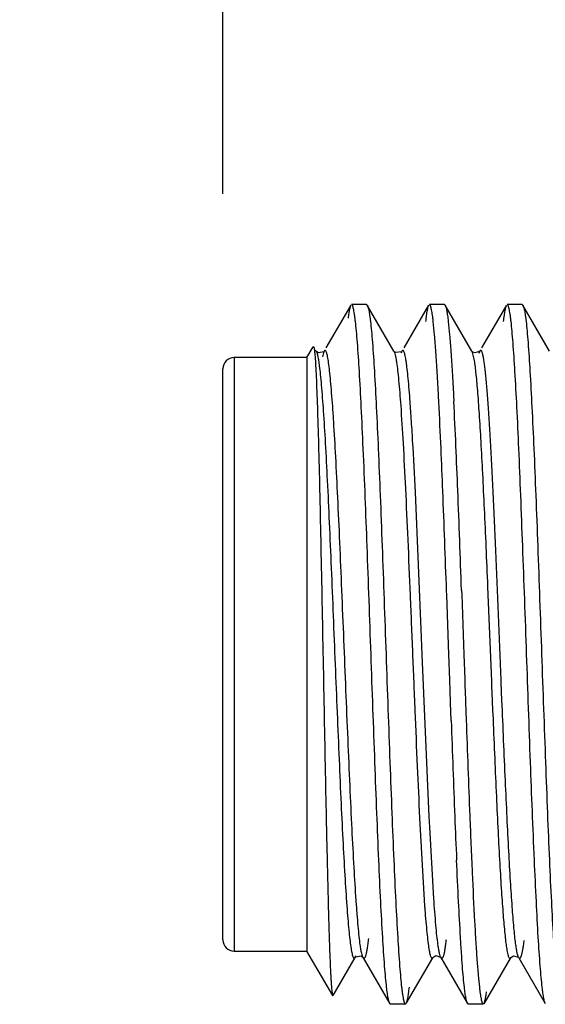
# Model space of a CAD drawing. Header units: inches. Extents: x 0.2 to 16.8, y 0.2 to 10.8.
# Tile 31 of 38: x 9.803 to 9.991, y 7.415 to 7.767. Entities that reach past the tile are written whole.
import ezdxf

# ---------------------------------------------------------------- set-up
doc = ezdxf.new("R2010")
doc.units = ezdxf.units.IN
doc.header["$LTSCALE"] = 0.935
doc.header["$MEASUREMENT"] = 0
doc.layers.get('0').update_dxf_attribs({"linetype": 'CONTINUOUS'})
doc.layers.add('DIMENSIONS', color=7, linetype='CONTINUOUS')
doc.styles.get("Standard").update_dxf_attribs({"font": 'txt', "width": 0.8})
doc.dimstyles.new('DIMSTYLE_1', dxfattribs={"dimtxt": 0.125, "dimasz": 0.18, "dimexe": 0.125, "dimexo": 0.0625, "dimgap": 0.09, "dimtad": 0, "dimtih": 1, "dimtoh": 1, "dimzin": 4, "dimdsep": 46, "dimtxsty": 'STANDARD', "dimblk": '_FILLED', "dimblk1": '_FILLED', "dimblk2": '_FILLED', "dimcen": 0.09, "dimadec": 0, "dimazin": 0, "dimtp": 0.01, "dimtm": 0.01, "dimtfac": 1, "dimtofl": 0, "dimtmove": 0, "dimatfit": 3, "dimldrblk": '_FILLED', "dimfxl": 1, "dimtolj": 1, "dimtzin": 4, "dimarcsym": 0})

# ---------------------------------------------------------------- blocks, each defined once
blk = doc.blocks.new('*D25')
at = {"layer": 'DIMENSIONS', "color": 2, "linetype": 'CONTINUOUS'}
blk.add_line((9.875764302, 7.7044920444), (9.875764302, 9.1859702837), dxfattribs=at)
at = {"layer": 'DIMENSIONS', "color": 2, "linetype": 'CONTINUOUS', "insert": (9.813264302, 9.2484702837), "char_height": 0.125, "width": 0.925, "attachment_point": 1, "rotation": 90, "line_spacing_factor": 0.9}
blk.add_mtext('1.06{\\Ftxt.shx;\\W1.000000;\\H0.125000; }[27]', dxfattribs=at)
blk = doc.blocks.new('_FILLED')
at = {"color": 0, "linetype": 'BYBLOCK'}
blk.add_solid([(0, 0), (-1, 0.1736111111), (-1, -0.1736111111)], dxfattribs=at)

msp = doc.modelspace()

# ---------------------------------------------------------------- linework, layer by layer
at = {"color": 6, "linetype": 'CONTINUOUS'}
for p, q in [((9.9214300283, 7.6647530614), (9.9125571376, 7.6494231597)), ((9.9270453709, 7.6649930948), (9.9217087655, 7.6649930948)), ((9.9270453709, 7.6649930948), (9.9273136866, 7.6647632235)), ((9.9368291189, 7.6483240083), (9.9273150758, 7.6647632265)), ((9.949185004, 7.6647528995), (9.9403355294, 7.6494586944)), ((9.9548222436, 7.6649930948), (9.9494649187, 7.6649930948)), ((9.9548222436, 7.6649930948), (9.9550951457, 7.6647554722)), ((9.9646174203, 7.6483054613), (9.9550965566, 7.6647554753)), ((9.9769890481, 7.6647712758), (9.9681215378, 7.6494473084)), ((9.9825891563, 7.6649930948), (9.9772451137, 7.6649930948)), ((9.9825891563, 7.6649930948), (9.9828604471, 7.6647669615)), ((9.9923713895, 7.6483156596), (9.9828481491, 7.6647669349)), ((9.9057643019, 7.6459930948), (9.9080078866, 7.6498790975)), ((9.9080078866, 7.6498790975), (9.9081582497, 7.6498840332)), ((9.9057643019, 7.6459930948), (9.8797643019, 7.6459930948)), ((9.9057643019, 7.6459930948), (9.9057643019, 7.4339930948)), ((9.9087098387, 7.6485827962), (9.9090503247, 7.6483250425)), ((9.9090491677, 7.6483273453), (9.909071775, 7.6482881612)), ((9.9093290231, 7.6479951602), (9.909071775, 7.6482881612)), ((9.9098505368, 7.6476869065), (9.9093290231, 7.6479951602)), ((9.9368305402, 7.6483292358), (9.936839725, 7.6483128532)), ((9.9370395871, 7.6480739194), (9.936839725, 7.6483128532)), ((9.9646196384, 7.6483006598), (9.9653827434, 7.6453822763)), ((9.9650124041, 7.6479200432), (9.9646203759, 7.6483265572)), ((9.8757643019, 7.4379930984), (9.8757643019, 7.6419930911)), ((9.9528510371, 7.6301684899), (9.9527467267, 7.6321849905)), ((9.9580896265, 7.6324432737), (9.9581939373, 7.6304330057)), ((9.9556602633, 7.5611967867), (9.9556069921, 7.5626932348)), ((9.9609527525, 7.562886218), (9.9610064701, 7.5613903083)), ((9.9610064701, 7.5613903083), (9.9617670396, 7.539985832)), ((9.9702536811, 7.5640479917), (9.9716300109, 7.5303784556)), ((9.9564109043, 7.5399933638), (9.9556602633, 7.5611967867)), ((9.9567351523, 7.5309116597), (9.9564109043, 7.5399933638)), ((9.9617670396, 7.539985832), (9.9620813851, 7.5311073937)), ((9.9567758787, 7.5297771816), (9.9567351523, 7.5309116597)), ((9.9568360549, 7.5281033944), (9.9567758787, 7.5297771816)), ((9.9620813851, 7.5311073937), (9.9621216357, 7.529973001)), ((9.9621216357, 7.529973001), (9.9621810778, 7.5282993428)), ((9.9716300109, 7.5303784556), (9.9716995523, 7.5287025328)), ((9.9568765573, 7.5269784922), (9.9568360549, 7.5281033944)), ((9.9570284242, 7.5227724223), (9.9568765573, 7.5269784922)), ((9.9621810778, 7.5282993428), (9.9622210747, 7.5271744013)), ((9.9622210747, 7.5271744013), (9.9623709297, 7.52297001)), ((9.9716995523, 7.5287025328), (9.9719233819, 7.523333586)), ((9.9571534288, 7.519324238), (9.9570284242, 7.5227724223)), ((9.9623709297, 7.52297001), (9.9624944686, 7.5195188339)), ((9.9719233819, 7.523333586), (9.9720658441, 7.5199362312)), ((9.9572614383, 7.5163549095), (9.9571534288, 7.519324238)), ((9.9624944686, 7.5195188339), (9.96260127, 7.5165483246)), ((9.9720658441, 7.5199362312), (9.9721901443, 7.5169845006)), ((9.9459823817, 7.4815384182), (9.9477622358, 7.4501997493)), ((9.9478744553, 7.448670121), (9.9479371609, 7.4478438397)), ((9.8797643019, 7.4339930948), (9.9057643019, 7.4339930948)), ((9.9149477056, 7.4180869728), (9.9057613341, 7.4339982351)), ((9.9150956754, 7.4180798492), (9.9229520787, 7.431655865)), ((9.9229508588, 7.4316505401), (9.9229631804, 7.4316723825)), ((9.9229629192, 7.4316784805), (9.9232465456, 7.4324089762)), ((9.9255059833, 7.4319925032), (9.9258069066, 7.4316567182)), ((9.9258106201, 7.4316504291), (9.9353217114, 7.4152139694)), ((9.941225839, 7.4152267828), (9.9507269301, 7.4316478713)), ((9.9535754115, 7.431679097), (9.9630932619, 7.4152352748)), ((9.9689935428, 7.4152172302), (9.9784986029, 7.4316454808)), ((9.9784936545, 7.4316487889), (9.9784994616, 7.4316589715)), ((9.9813572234, 7.4316390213), (9.9908518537, 7.4152294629)), ((9.9355767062, 7.4149930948), (9.9353171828, 7.4152139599)), ((9.9409335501, 7.4149930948), (9.9355767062, 7.4149930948)), ((9.9633713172, 7.4149930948), (9.9630877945, 7.4152352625)), ((9.9687107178, 7.4149930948), (9.9633713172, 7.4149930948))]:
    msp.add_line(p, q, dxfattribs=at)
at = {"color": 9, "linetype": 'CONTINUOUS'}
for p, q in [((9.8797643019, 7.6459930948), (9.8797643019, 7.4339930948)), ((9.9116569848, 7.6476920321), (9.9113071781, 7.6462481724)), ((9.9119069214, 7.6483106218), (9.9116569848, 7.6476920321)), ((9.9119110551, 7.6483074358), (9.9119069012, 7.6483002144)), ((9.9396776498, 7.648314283), (9.9394011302, 7.6476086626)), ((9.9396894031, 7.6483425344), (9.9396777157, 7.6483219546)), ((9.9674755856, 7.6483243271), (9.9671350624, 7.6474263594)), ((9.9674828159, 7.6483439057), (9.9674754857, 7.6483313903)), ((9.946702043, 7.5460120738), (9.944462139, 7.5978753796)), ((9.9469553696, 7.5397932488), (9.946702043, 7.5460120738)), ((9.9494339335, 7.4820691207), (9.9469553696, 7.5397932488)), ((9.9753984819, 7.5234929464), (9.9751283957, 7.5300813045)), ((9.9496214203, 7.4782262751), (9.9494339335, 7.4820691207)), ((9.9510731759, 7.4527378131), (9.9496214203, 7.4782262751)), ((9.9258106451, 7.4316502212), (9.9258069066, 7.4316567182)), ((9.9535815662, 7.4316684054), (9.9535754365, 7.4316788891)), ((9.981362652, 7.4316295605), (9.9813572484, 7.4316388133))]:
    msp.add_line(p, q, dxfattribs=at)
at = {"color": 6, "linetype": 'CONTINUOUS'}
for points in [[(9.9119069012, 7.6483002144), (9.9117459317, 7.648094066), (9.9098505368, 7.6476869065)], [(9.9396777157, 7.6483219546), (9.9394606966, 7.6480653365), (9.9375032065, 7.647763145), (9.9370395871, 7.6480739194)], [(9.9674828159, 7.6483439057), (9.967384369, 7.6482005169), (9.9656553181, 7.6476328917), (9.9650124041, 7.6479200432)], [(9.9229631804, 7.4316723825), (9.9232693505, 7.432002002), (9.9250656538, 7.4322544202), (9.9255059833, 7.4319925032)], [(9.9507274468, 7.431683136), (9.9517609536, 7.4323758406), (9.953477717, 7.4318176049), (9.9535815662, 7.4316684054)], [(9.9784994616, 7.4316589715), (9.9794629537, 7.4323277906), (9.9812518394, 7.4317877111), (9.981362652, 7.4316295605)]]:
    msp.add_lwpolyline(points, dxfattribs=at)
for centre, radius, start, end in [((9.8797643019, 7.6419930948), 0.004, 90.0190292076, 180.0812722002), ((7.473600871, 7.5049685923), 2.4824093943, 2.5049994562, 2.8909294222), ((7.0611778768, 7.4854579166), 2.9006412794, 2.2334137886, 2.8648571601), ((5.7671605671, 7.4305000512), 4.1904738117, 2.294705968, 2.502466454), ((1.3087951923, 7.25667375), 8.652225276, 2.0269100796, 2.2627632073), ((1.7573532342, 7.2727093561), 8.2087299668, 2.0258157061, 2.2745528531), ((24.0896271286, 8.0273446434), 14.1416007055, 182.0707648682, 182.2096820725), ((19.7059491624, 7.8660467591), 9.7496142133, 182.0543455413, 182.2558155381), ((13.134213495, 7.6052991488), 3.1780607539, 182.2218076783, 182.5027713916), ((10.4488327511, 7.4861912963), 0.5023614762, 184.1084599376, 184.2833874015), ((9.8797643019, 7.4379930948), 0.004, 180.0132010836, 270)]:
    msp.add_arc(centre, radius, start, end, dxfattribs=at)
for points, knots in [([(9.9214319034, 7.6647511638), (9.9213840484, 7.6646685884), (9.9212929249, 7.6644680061), (9.9211125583, 7.6639422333), (9.9209000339, 7.6630502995), (9.9206589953, 7.6617063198), (9.9205160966, 7.6606866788), (9.9204429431, 7.6601171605)], [0, 0, 0, 0, 0.0602195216, 0.1384662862, 0.3505570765, 0.6377001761, 1, 1, 1, 1]), ([(9.9230712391, 7.6588752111), (9.9230168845, 7.6593502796), (9.9229101, 7.6602387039), (9.9227408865, 7.6614768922), (9.9225735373, 7.6625282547), (9.9224075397, 7.663391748), (9.9222625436, 7.6639919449), (9.9221416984, 7.664375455), (9.9220586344, 7.6645935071), (9.9219737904, 7.6647655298), (9.9218784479, 7.6649120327), (9.9217732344, 7.664993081), (9.9217075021, 7.6649930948)], [0, 0, 0, 0, 0.2252767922, 0.4215547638, 0.5887338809, 0.7267705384, 0.8357389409, 0.8794293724, 0.9160429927, 0.9457779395, 0.9690318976, 1, 1, 1, 1]), ([(9.9273098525, 7.6647606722), (9.927365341, 7.6646639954), (9.927468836, 7.664422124), (9.9276734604, 7.6637714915), (9.9279124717, 7.6626432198), (9.9281866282, 7.6609232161), (9.9283506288, 7.6596112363), (9.9284355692, 7.6588750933)], [0, 0, 0, 0, 0.0556319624, 0.1306442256, 0.3403125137, 0.6301688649, 1, 1, 1, 1]), ([(9.9491872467, 7.6647502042), (9.9491317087, 7.6646520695), (9.949028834, 7.6644074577), (9.9488279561, 7.6637520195), (9.9485966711, 7.6626194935), (9.948331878, 7.6608966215), (9.9481717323, 7.6595839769), (9.9480879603, 7.6588479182)], [0, 0, 0, 0, 0.0561727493, 0.1315275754, 0.3414130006, 0.6309572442, 1, 1, 1, 1]), ([(9.9508653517, 7.6588750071), (9.9508110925, 7.6593501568), (9.9507038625, 7.6602387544), (9.950532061, 7.6614770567), (9.9503606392, 7.6625285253), (9.9501894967, 7.6633921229), (9.9500393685, 7.6639923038), (9.9499141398, 7.6643756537), (9.9498279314, 7.6645937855), (9.9497400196, 7.6647657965), (9.9496405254, 7.6649130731), (9.9495322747, 7.6649930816), (9.9494649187, 7.6649930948)], [0, 0, 0, 0, 0.224815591, 0.4207323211, 0.5876563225, 0.7255532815, 0.8345127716, 0.8782568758, 0.9149699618, 0.9448593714, 0.9683364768, 1, 1, 1, 1]), ([(9.9550938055, 7.6647528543), (9.9551492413, 7.6646552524), (9.9552526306, 7.6644120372), (9.9554564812, 7.6637599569), (9.9556939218, 7.6626324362), (9.9559657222, 7.6609162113), (9.9561284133, 7.6596081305), (9.9562127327, 7.6588745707)], [0, 0, 0, 0, 0.0561005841, 0.1314455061, 0.3413704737, 0.6309538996, 1, 1, 1, 1]), ([(9.9769873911, 7.6647688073), (9.9769318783, 7.6646731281), (9.9768284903, 7.6644326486), (9.9766238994, 7.6637834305), (9.9763849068, 7.6626541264), (9.9761104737, 7.6609298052), (9.97594637, 7.6596134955), (9.975861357, 7.6588744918)], [0, 0, 0, 0, 0.0551253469, 0.1297690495, 0.3391421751, 0.6292937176, 1, 1, 1, 1]), ([(9.9786451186, 7.6588632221), (9.9785903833, 7.6593393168), (9.9784817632, 7.6602296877), (9.9783068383, 7.6614703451), (9.9781549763, 7.6623863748), (9.9780315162, 7.6630245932), (9.9779207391, 7.6635391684), (9.9777867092, 7.6640657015), (9.9776381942, 7.6645087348), (9.9775101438, 7.6647650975), (9.9774142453, 7.6649108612), (9.9773102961, 7.6649930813), (9.9772451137, 7.6649930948)], [0, 0, 0, 0, 0.225136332, 0.4213621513, 0.5885723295, 0.6612802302, 0.7267220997, 0.8358528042, 0.9162988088, 0.9461031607, 0.9693781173, 1, 1, 1, 1]), ([(9.9828505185, 7.6647644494), (9.9829063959, 7.6646682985), (9.9830109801, 7.6644273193), (9.9832187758, 7.6637780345), (9.9834627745, 7.6626504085), (9.9837423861, 7.6609299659), (9.9839085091, 7.6596170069), (9.9839940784, 7.6588801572)], [0, 0, 0, 0, 0.055477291, 0.1303921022, 0.3399993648, 0.6299454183, 1, 1, 1, 1]), ([(9.9341986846, 7.4211113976), (9.9340686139, 7.4222428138), (9.9338177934, 7.4247444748), (9.9333236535, 7.4306611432), (9.9327317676, 7.439693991), (9.932055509, 7.4523288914), (9.9313770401, 7.4671232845), (9.9306986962, 7.4837104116), (9.9297673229, 7.5082013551), (9.9286228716, 7.5399933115), (9.9273395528, 7.5773639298), (9.9261577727, 7.606825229), (9.9252196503, 7.6276582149), (9.9245596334, 7.6402938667), (9.9239573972, 7.6493261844), (9.9234536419, 7.6552422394), (9.9232006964, 7.6577437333), (9.9230712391, 7.6588752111)], [0, 0, 0, 0, 0.0143523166, 0.0316815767, 0.074821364, 0.1284233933, 0.1911368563, 0.2614585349, 0.3376330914, 0.5000009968, 0.6623684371, 0.808864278, 0.8715759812, 0.9251762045, 0.9683173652, 0.985647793, 1, 1, 1, 1]), ([(9.9284355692, 7.6588750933), (9.9285661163, 7.6577436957), (9.9288170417, 7.6552419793), (9.9293096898, 7.649325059), (9.9298984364, 7.6402917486), (9.9305742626, 7.6276563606), (9.9312544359, 7.6128613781), (9.931936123, 7.5962736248), (9.9326195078, 7.5782992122), (9.9333040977, 7.5593822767), (9.9339897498, 7.5399876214), (9.9346759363, 7.5205931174), (9.9353622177, 7.5016766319), (9.9360485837, 7.4837029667), (9.9367326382, 7.4671161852), (9.9374125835, 7.4523222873), (9.9380876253, 7.4396880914), (9.9386782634, 7.4306560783), (9.9391698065, 7.4247401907), (9.9394185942, 7.4222389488), (9.9395473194, 7.421107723)], [0, 0, 0, 0, 0.0143526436, 0.0316819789, 0.0748222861, 0.1284259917, 0.1911418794, 0.2614662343, 0.3376434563, 0.4178215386, 0.5000163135, 0.5822105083, 0.6623869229, 0.7385614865, 0.8088821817, 0.8715933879, 0.9251917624, 0.9683263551, 0.9856521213, 1, 1, 1, 1]), ([(9.9527467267, 7.6321849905), (9.9525987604, 7.6350103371), (9.9523086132, 7.6402777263), (9.9518470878, 7.6475763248), (9.9513891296, 7.6536497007), (9.9510476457, 7.6572786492), (9.9508653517, 7.6588750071)], [0, 0, 0, 0, 0.3171858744, 0.5914225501, 0.819867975, 1, 1, 1, 1]), ([(9.9562127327, 7.6588745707), (9.9563947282, 7.6572912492), (9.9567360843, 7.6536944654), (9.9571937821, 7.647677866), (9.957654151, 7.6404524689), (9.9579426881, 7.6352391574), (9.9580896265, 7.6324432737)], [0, 0, 0, 0, 0.180418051, 0.408934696, 0.6830588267, 1, 1, 1, 1]), ([(9.9897543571, 7.4211435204), (9.9896251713, 7.422277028), (9.9893723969, 7.4247822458), (9.9888685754, 7.4307045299), (9.9882667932, 7.4397424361), (9.9876110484, 7.4523823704), (9.9866745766, 7.4732145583), (9.9854755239, 7.5026678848), (9.9844392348, 7.5336706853), (9.983506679, 7.5594104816), (9.9828039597, 7.5783167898), (9.9821335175, 7.596282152), (9.9814682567, 7.612862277), (9.9807773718, 7.6276503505), (9.9800864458, 7.6402805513), (9.979506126, 7.6493121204), (9.9790230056, 7.6552292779), (9.9787752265, 7.6577315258), (9.9786451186, 7.6588632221)], [0, 0, 0, 0, 0.0143799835, 0.0317352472, 0.0749164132, 0.1285433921, 0.1912698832, 0.3377637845, 0.5000973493, 0.582266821, 0.6624183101, 0.7385697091, 0.8088719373, 0.8715728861, 0.9251695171, 0.9683092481, 0.9856413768, 1, 1, 1, 1]), ([(9.9839940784, 7.6588801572), (9.9841253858, 7.6577494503), (9.9843753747, 7.6552489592), (9.9848615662, 7.6493344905), (9.9854403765, 7.6403045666), (9.986118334, 7.6276742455), (9.9868047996, 7.6128845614), (9.9874905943, 7.5963020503), (9.9881734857, 7.5783324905), (9.9888508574, 7.5594196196), (9.9895335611, 7.5400283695), (9.9902318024, 7.5206368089), (9.9909254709, 7.5017219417), (9.9915942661, 7.483747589), (9.9922634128, 7.4671584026), (9.9929632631, 7.4523619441), (9.9935680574, 7.4413245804), (9.994042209, 7.4336597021), (9.9943732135, 7.4288704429), (9.9947039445, 7.4247645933), (9.9949505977, 7.422260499), (9.9950815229, 7.4211280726)], [0, 0, 0, 0, 0.01434614, 0.0316673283, 0.0747902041, 0.1283774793, 0.1910769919, 0.2613845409, 0.337546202, 0.4177116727, 0.4998974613, 0.5820868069, 0.6622631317, 0.7384429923, 0.8087755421, 0.8715067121, 0.925130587, 0.9480870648, 0.9682919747, 0.9856328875, 1, 1, 1, 1]), ([(9.908156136, 7.649877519), (9.9081872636, 7.6498238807), (9.908238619, 7.649672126), (9.908304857, 7.6493904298), (9.9083718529, 7.649000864), (9.9084400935, 7.648505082), (9.9085086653, 7.6479024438), (9.908607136, 7.6468873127), (9.9086702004, 7.646071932), (9.9087112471, 7.6454930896)], [0, 0, 0, 0, 0.0419965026, 0.107285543, 0.196360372, 0.3093439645, 0.4462461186, 0.6070308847, 1, 1, 1, 1]), ([(9.9090729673, 7.6482856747), (9.9091264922, 7.6481893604), (9.9092283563, 7.6479577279), (9.9094291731, 7.6473560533), (9.9096652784, 7.6463436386), (9.9099334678, 7.6448249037), (9.9100939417, 7.6436753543), (9.9101765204, 7.6430342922)], [0, 0, 0, 0, 0.0614071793, 0.1405238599, 0.3533288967, 0.639786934, 1, 1, 1, 1]), ([(9.936836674, 7.6483279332), (9.9368806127, 7.6482488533), (9.9369651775, 7.6480621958), (9.937132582, 7.6475866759), (9.9373319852, 7.6468007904), (9.9375600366, 7.6456348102), (9.9376983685, 7.644756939), (9.937769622, 7.6442697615)], [0, 0, 0, 0, 0.0649748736, 0.1467552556, 0.3618898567, 0.646377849, 1, 1, 1, 1]), ([(9.9087112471, 7.6454930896), (9.9087901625, 7.6443802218), (9.9089375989, 7.6418592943), (9.909225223, 7.6356964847), (9.90956641, 7.6260122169), (9.9099630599, 7.6122662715), (9.9103494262, 7.59604036), (9.9107304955, 7.5778789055), (9.9111258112, 7.5583812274), (9.91152127, 7.5381776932), (9.9118978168, 7.5179058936), (9.9122747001, 7.4981959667), (9.9126046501, 7.4823992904), (9.9128690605, 7.4704946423), (9.913059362, 7.4622759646), (9.9132471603, 7.4546195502), (9.9134336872, 7.4475796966), (9.9136203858, 7.4412073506), (9.9138079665, 7.4355478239), (9.9139949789, 7.4306404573), (9.9141565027, 7.4270374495), (9.9142876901, 7.424557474), (9.9143801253, 7.4230074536), (9.9144719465, 7.4216673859), (9.9145633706, 7.4205385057), (9.9146537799, 7.4196214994), (9.9147440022, 7.4189179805), (9.914822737, 7.4184647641), (9.9148923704, 7.4182119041), (9.9149278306, 7.418121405), (9.9149477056, 7.4180869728)], [0, 0, 0, 0, 0.0147100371, 0.033293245, 0.0813447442, 0.1424733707, 0.2146092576, 0.2953435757, 0.3819853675, 0.4717394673, 0.5617786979, 0.6493156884, 0.7316628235, 0.7701035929, 0.8063174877, 0.8400553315, 0.8710839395, 0.8991706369, 0.9241107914, 0.9457456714, 0.9639210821, 0.9716636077, 0.9784897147, 0.9843943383, 0.9893733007, 0.9934229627, 0.9965408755, 0.9987278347, 0.9994758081, 1, 1, 1, 1]), ([(9.9101765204, 7.6430342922), (9.910308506, 7.6420096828), (9.910561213, 7.6397440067), (9.9110559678, 7.6343900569), (9.9116491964, 7.6262290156), (9.9123433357, 7.6148342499), (9.9130439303, 7.601521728), (9.9137373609, 7.5866319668), (9.914429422, 7.5705448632), (9.9151272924, 7.5536752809), (9.9158283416, 7.5364545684), (9.91652822, 7.5193230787), (9.9172250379, 7.5027223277), (9.9179174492, 7.4870781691), (9.9186084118, 7.4727917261), (9.919309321, 7.4602251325), (9.9199216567, 7.4509808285), (9.9204188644, 7.4446849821), (9.9207635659, 7.4408609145), (9.9211042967, 7.4376722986), (9.9213573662, 7.4357636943), (9.9214913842, 7.434920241)], [0, 0, 0, 0, 0.0148673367, 0.0328040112, 0.0773767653, 0.1326169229, 0.1970933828, 0.2692246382, 0.3471321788, 0.4288222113, 0.5122081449, 0.5951665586, 0.6755729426, 0.7513254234, 0.8205271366, 0.8814130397, 0.9324548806, 0.9538517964, 0.9722997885, 0.987709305, 1, 1, 1, 1]), ([(9.937769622, 7.6442697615), (9.9379078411, 7.6433247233), (9.9381719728, 7.641206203), (9.9386918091, 7.6360955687), (9.9390144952, 7.6319256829), (9.9392272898, 7.6289308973)], [0, 0, 0, 0, 0.1859299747, 0.4155285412, 1, 1, 1, 1]), ([(9.9653827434, 7.6453822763), (9.9654987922, 7.6446987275), (9.9657199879, 7.6431653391), (9.9661535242, 7.639460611), (9.9666675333, 7.633668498), (9.9672550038, 7.625408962), (9.967848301, 7.6155251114), (9.9684502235, 7.6042050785), (9.969058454, 7.5916655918), (9.9696657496, 7.5781433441), (9.9700565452, 7.5688276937), (9.9702536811, 7.5640479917)], [0, 0, 0, 0, 0.0255209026, 0.0570115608, 0.1372917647, 0.2395287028, 0.3618040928, 0.5017562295, 0.6567972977, 0.8239135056, 1, 1, 1, 1]), ([(9.9392272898, 7.6289308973), (9.9395456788, 7.624450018), (9.9401453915, 7.6145702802), (9.9409622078, 7.5985704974), (9.941783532, 7.5804422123), (9.9426167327, 7.5608439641), (9.9434536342, 7.5404886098), (9.9442728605, 7.5201139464), (9.9450925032, 7.5004610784), (9.9456819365, 7.487684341), (9.9459823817, 7.4815384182)], [0, 0, 0, 0, 0.0913352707, 0.2012366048, 0.3257313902, 0.4602974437, 0.6000695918, 0.7399474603, 0.8748914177, 1, 1, 1, 1]), ([(9.9721901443, 7.5169845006), (9.9723899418, 7.512249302), (9.9727828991, 7.5030094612), (9.9733692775, 7.4895772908), (9.9739536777, 7.4770795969), (9.9745501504, 7.4657465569), (9.9751503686, 7.455789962), (9.9757415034, 7.4473950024), (9.9762492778, 7.4414504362), (9.9766725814, 7.4375919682), (9.9768879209, 7.4359713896), (9.9770001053, 7.435241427)], [0, 0, 0, 0, 0.1735989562, 0.3387501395, 0.4924726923, 0.6318729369, 0.7544377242, 0.8578265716, 0.9401296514, 0.9729484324, 1, 1, 1, 1]), ([(9.9638904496, 7.4822898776), (9.9641609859, 7.4755169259), (9.9646860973, 7.4629485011), (9.9654106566, 7.4479213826), (9.9660080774, 7.4375308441), (9.9664299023, 7.4311374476), (9.966849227, 7.4257689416), (9.9671600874, 7.4225403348), (9.9673242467, 7.4211071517)], [0, 0, 0, 0, 0.3317992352, 0.6157577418, 0.7364168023, 0.8412508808, 0.9293872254, 1, 1, 1, 1]), ([(9.9619589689, 7.4211113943), (9.9618292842, 7.4222427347), (9.9615828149, 7.4247445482), (9.9612494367, 7.4288470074), (9.9609147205, 7.4336332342), (9.960436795, 7.4412947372), (9.9598354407, 7.4523290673), (9.9594023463, 7.4615488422), (9.9591842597, 7.4665205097)], [0, 0, 0, 0, 0.0750834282, 0.165737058, 0.2713822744, 0.3914287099, 0.6718778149, 1, 1, 1, 1]), ([(9.9479371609, 7.4478438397), (9.9480499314, 7.4463763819), (9.9482728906, 7.4436569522), (9.9486339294, 7.4399117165), (9.9489929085, 7.4368382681), (9.9492604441, 7.4350196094), (9.9494024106, 7.4342286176)], [0, 0, 0, 0, 0.3223357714, 0.5975672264, 0.8239966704, 1, 1, 1, 1]), ([(9.9214913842, 7.434920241), (9.9215464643, 7.4345735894), (9.9216545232, 7.4339388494), (9.9218316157, 7.4330786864), (9.9220084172, 7.4323957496), (9.9221843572, 7.431891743), (9.9223422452, 7.4315821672), (9.9224802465, 7.4314352), (9.9225774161, 7.4313810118), (9.9226808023, 7.4313798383), (9.9227782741, 7.4314322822), (9.9228698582, 7.4315278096), (9.9229232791, 7.4316096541), (9.9229505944, 7.4316567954)], [0, 0, 0, 0, 0.2476208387, 0.4541194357, 0.6195404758, 0.744575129, 0.831049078, 0.8615430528, 0.8857378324, 0.9073533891, 0.9313548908, 0.9615635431, 1, 1, 1, 1]), ([(9.9770001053, 7.435241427), (9.9771048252, 7.4345600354), (9.9772627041, 7.4336303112), (9.9775334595, 7.4325269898), (9.9777137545, 7.431976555), (9.9778741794, 7.431634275), (9.9780140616, 7.4314649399), (9.9781111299, 7.4313972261), (9.9782168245, 7.4313830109), (9.978318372, 7.4314281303), (9.9784120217, 7.4315200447), (9.9784660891, 7.4316003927), (9.9784937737, 7.431647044)], [0, 0, 0, 0, 0.4551825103, 0.6221668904, 0.7492623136, 0.837877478, 0.8691302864, 0.8934826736, 0.914227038, 0.936364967, 0.9641822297, 1, 1, 1, 1]), ([(9.9494024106, 7.4342286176), (9.949453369, 7.4339446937), (9.9495529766, 7.433426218), (9.9497144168, 7.4327256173), (9.9498746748, 7.4321744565), (9.9500148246, 7.4318109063), (9.9501342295, 7.4315985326), (9.9502298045, 7.4314701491), (9.9503495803, 7.4313813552), (9.9504758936, 7.4313969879), (9.9505607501, 7.4314506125), (9.9506424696, 7.4315399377), (9.9506907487, 7.4316148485), (9.9507154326, 7.431657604)], [0, 0, 0, 0, 0.2461847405, 0.4505065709, 0.6133776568, 0.7357101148, 0.7823655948, 0.8200751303, 0.8738914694, 0.8973195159, 0.9242186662, 0.9578661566, 1, 1, 1, 1]), ([(9.9353198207, 7.4152164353), (9.9352644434, 7.4153119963), (9.9351614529, 7.4155523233), (9.9349578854, 7.4162013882), (9.9347203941, 7.4173307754), (9.9344473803, 7.4190554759), (9.934283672, 7.4203721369), (9.9341986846, 7.4211113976)], [0, 0, 0, 0, 0.0550444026, 0.1296250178, 0.3389430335, 0.6291418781, 1, 1, 1, 1]), ([(9.9395473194, 7.421107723), (9.9396013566, 7.420632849), (9.9397079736, 7.4197447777), (9.9398783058, 7.4185071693), (9.9400479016, 7.4174563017), (9.9402169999, 7.4165932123), (9.9403652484, 7.4159933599), (9.940488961, 7.415610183), (9.940574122, 7.4153922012), (9.9406610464, 7.4152202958), (9.9407592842, 7.4150732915), (9.9408666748, 7.4149930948), (9.9409335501, 7.4149930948)], [0, 0, 0, 0, 0.2249582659, 0.420983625, 0.5879808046, 0.7259133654, 0.8348673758, 0.8785912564, 0.915270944, 0.9451118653, 0.9685228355, 1, 1, 1, 1]), ([(9.9412076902, 7.4152294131), (9.9412637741, 7.415326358), (9.941367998, 7.415568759), (9.941572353, 7.4162198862), (9.941808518, 7.4173474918), (9.9420780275, 7.4190648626), (9.942239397, 7.4203741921), (9.9423232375, 7.4211086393)], [0, 0, 0, 0, 0.0559680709, 0.1311739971, 0.3409363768, 0.6305979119, 1, 1, 1, 1]), ([(9.9630931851, 7.4152379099), (9.9630369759, 7.4153359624), (9.96293174, 7.4155798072), (9.9627239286, 7.4162324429), (9.9624816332, 7.4173593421), (9.9622060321, 7.4190733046), (9.96204289, 7.420379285), (9.9619589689, 7.4211113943)], [0, 0, 0, 0, 0.0564978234, 0.1321294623, 0.342279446, 0.631630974, 1, 1, 1, 1]), ([(9.9673242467, 7.4211071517), (9.9673786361, 7.4206323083), (9.9674860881, 7.4197442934), (9.9676579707, 7.4185068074), (9.9678290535, 7.4174560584), (9.9679992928, 7.416593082), (9.9681480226, 7.415993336), (9.9682716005, 7.4156101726), (9.9683563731, 7.4153922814), (9.9684426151, 7.4152203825), (9.9685392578, 7.4150741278), (9.9686447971, 7.4149930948), (9.9687107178, 7.4149930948)], [0, 0, 0, 0, 0.2250902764, 0.4212420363, 0.5883555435, 0.7263871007, 0.8354096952, 0.8791484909, 0.9158228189, 0.9456278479, 0.9689545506, 1, 1, 1, 1]), ([(9.9908561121, 7.4152321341), (9.9908004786, 7.4153298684), (9.9906974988, 7.4155740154), (9.9904963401, 7.4162293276), (9.9902646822, 7.4173633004), (9.9899991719, 7.4190896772), (9.9898384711, 7.4204054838), (9.9897543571, 7.4211435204)], [0, 0, 0, 0, 0.0559343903, 0.1311146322, 0.3408592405, 0.6305427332, 1, 1, 1, 1]), ([(9.9689747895, 7.4152189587), (9.9690190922, 7.4152944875), (9.969103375, 7.4154776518), (9.9692695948, 7.4159567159), (9.9694651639, 7.4167677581), (9.9696882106, 7.4179882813), (9.9698223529, 7.4189136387), (9.9698916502, 7.4194302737)], [0, 0, 0, 0, 0.0607410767, 0.1393091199, 0.3515781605, 0.6384098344, 1, 1, 1, 1])]:
    msp.add_open_spline(points, degree=3, knots=knots, dxfattribs=at)
at = {"color": 9, "linetype": 'CONTINUOUS'}
for points, knots in [([(9.9131267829, 7.6463610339), (9.9130802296, 7.6465927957), (9.9129891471, 7.6470144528), (9.9128402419, 7.6475810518), (9.9126923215, 7.6480206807), (9.9125613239, 7.6483060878), (9.9124507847, 7.6484657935), (9.9123747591, 7.6485434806), (9.9122963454, 7.6485904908), (9.9121824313, 7.6486073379), (9.9120281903, 7.6485114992), (9.9119528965, 7.6483915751), (9.9119110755, 7.6483179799)], [0, 0, 0, 0, 0.2425001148, 0.4424582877, 0.6005518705, 0.7181830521, 0.7628629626, 0.7992006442, 0.8289347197, 0.8551521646, 0.9131646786, 1, 1, 1, 1]), ([(9.9247958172, 7.4361968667), (9.9246584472, 7.4371901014), (9.9243951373, 7.4394060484), (9.9240370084, 7.4430662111), (9.9236770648, 7.4473823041), (9.9231676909, 7.4543660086), (9.9225505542, 7.4644912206), (9.9218370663, 7.4781138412), (9.9211209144, 7.4934161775), (9.9204022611, 7.5099835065), (9.9196835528, 7.527363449), (9.9189643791, 7.545083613), (9.9182447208, 7.5626648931), (9.9175258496, 7.5796349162), (9.9168088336, 7.5955341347), (9.9160949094, 7.6099204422), (9.9154771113, 7.6207781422), (9.9149711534, 7.6284158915), (9.9146105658, 7.6332723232), (9.9142509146, 7.6374989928), (9.9138935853, 7.6410674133), (9.9135391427, 7.6439513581), (9.9132718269, 7.6456389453), (9.9131267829, 7.6463610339)], [0, 0, 0, 0, 0.0142875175, 0.0317924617, 0.0524018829, 0.0760000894, 0.1315678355, 0.1969415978, 0.2703767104, 0.349851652, 0.4332345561, 0.5182385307, 0.602557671, 0.6839634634, 0.7602644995, 0.8293385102, 0.8892083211, 0.9152253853, 0.9384080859, 0.9585979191, 0.9756686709, 0.9895052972, 1, 1, 1, 1]), ([(9.9425423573, 7.6311862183), (9.9424311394, 7.6326725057), (9.9422125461, 7.635434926), (9.941861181, 7.6392555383), (9.9415559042, 7.6420361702), (9.9413058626, 7.6439319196), (9.9411293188, 7.6451050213), (9.9409534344, 7.6461090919), (9.9407783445, 7.6469423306), (9.9406048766, 7.6476052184), (9.9404331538, 7.6480958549), (9.9402797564, 7.6483981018), (9.9401460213, 7.6485427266), (9.9400520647, 7.6485969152), (9.9399517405, 7.6485999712), (9.9398568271, 7.6485504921), (9.9397677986, 7.6484588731), (9.939715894, 7.648380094), (9.9396893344, 7.6483346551)], [0, 0, 0, 0, 0.2459804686, 0.4573193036, 0.633191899, 0.7076032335, 0.772885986, 0.8289692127, 0.8758028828, 0.9134031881, 0.9418983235, 0.961665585, 0.9686476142, 0.9741773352, 0.9790841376, 0.984499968, 0.9913137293, 1, 1, 1, 1]), ([(9.9751283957, 7.5300813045), (9.9748092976, 7.537892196), (9.9743375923, 7.5495519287), (9.9737008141, 7.5649626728), (9.9732258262, 7.5761724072), (9.9727512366, 7.586960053), (9.9722771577, 7.597199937), (9.9718038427, 7.6067711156), (9.9713308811, 7.6155603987), (9.9709254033, 7.6223479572), (9.9705974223, 7.6273122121), (9.970359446, 7.6306627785), (9.9701217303, 7.6337499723), (9.9698842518, 7.6365644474), (9.969647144, 7.6390979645), (9.969410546, 7.6413432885), (9.9691747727, 7.6432936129), (9.9689399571, 7.6449420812), (9.9687353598, 7.6461226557), (9.9685669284, 7.6469095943), (9.9684488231, 7.6473828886), (9.9683310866, 7.6477772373), (9.9682140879, 7.6480929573), (9.9680972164, 7.6483319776), (9.9679809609, 7.648495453), (9.9678538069, 7.6485918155), (9.9677082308, 7.6485883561), (9.967582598, 7.6484877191), (9.967517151, 7.648393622), (9.9674829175, 7.6483366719)], [0, 0, 0, 0, 0.1964559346, 0.2932554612, 0.3876113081, 0.4784157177, 0.5646172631, 0.6452208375, 0.719238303, 0.7858157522, 0.8160985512, 0.8442644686, 0.8702291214, 0.8939106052, 0.9152444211, 0.9341749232, 0.9506478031, 0.9646110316, 0.9760170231, 0.9807491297, 0.9848321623, 0.9882733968, 0.9910852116, 0.9932895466, 0.9949314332, 0.9961195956, 0.9971207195, 0.9983301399, 1, 1, 1, 1]), ([(9.944462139, 7.5978753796), (9.9441661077, 7.6040224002), (9.9437189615, 7.612814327), (9.9430535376, 7.6239167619), (9.9427154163, 7.6288735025), (9.9425423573, 7.6311862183)], [0, 0, 0, 0, 0.5533160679, 0.7914835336, 1, 1, 1, 1]), ([(9.980274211, 7.4367612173), (9.9801621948, 7.437614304), (9.9799443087, 7.4394799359), (9.9795139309, 7.4438267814), (9.9789943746, 7.4503788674), (9.978399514, 7.4594948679), (9.9778018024, 7.4701461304), (9.9772008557, 7.4821212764), (9.9763744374, 7.5000498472), (9.9757907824, 7.5139627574), (9.9753984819, 7.5234929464)], [0, 0, 0, 0, 0.029709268, 0.0648501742, 0.1508228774, 0.2566399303, 0.3802844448, 0.5191770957, 0.6706513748, 1, 1, 1, 1]), ([(9.952537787, 7.436424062), (9.9523998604, 7.4374449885), (9.9521357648, 7.4397208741), (9.951616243, 7.4451567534), (9.9512893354, 7.4495754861), (9.9510731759, 7.4527378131)], [0, 0, 0, 0, 0.1886640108, 0.4195216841, 1, 1, 1, 1]), ([(9.9277182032, 7.4384701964), (9.9276442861, 7.4378261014), (9.9274991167, 7.4366367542), (9.92726446, 7.4350053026), (9.9270600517, 7.4338354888), (9.9268920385, 7.4330536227), (9.9267741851, 7.4325813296), (9.9266566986, 7.4321866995), (9.9265401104, 7.4318698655), (9.9264234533, 7.4316302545), (9.9263082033, 7.4314655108), (9.9261965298, 7.4313837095), (9.9261081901, 7.431371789), (9.9260196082, 7.4313916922), (9.9259095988, 7.4314816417), (9.9258448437, 7.4315787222), (9.925810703, 7.4316371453)], [0, 0, 0, 0, 0.248957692, 0.4600681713, 0.6328840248, 0.7048338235, 0.7671194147, 0.819765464, 0.8628659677, 0.8966626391, 0.9217605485, 0.9398046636, 0.9474928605, 0.9552870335, 0.974015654, 1, 1, 1, 1]), ([(9.9258069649, 7.431643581), (9.9257582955, 7.4317278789), (9.9256654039, 7.4319302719), (9.9254823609, 7.4324544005), (9.9252666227, 7.4333335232), (9.9250207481, 7.434648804), (9.9248724, 7.4356431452), (9.9247958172, 7.4361968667)], [0, 0, 0, 0, 0.0623988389, 0.1422436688, 0.3557082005, 0.6416592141, 1, 1, 1, 1]), ([(9.9535753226, 7.4316797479), (9.9535252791, 7.4317665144), (9.9534298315, 7.4319753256), (9.9532416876, 7.4325179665), (9.9530201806, 7.4334319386), (9.9527678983, 7.4348044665), (9.9526161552, 7.4358439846), (9.952537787, 7.436424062)], [0, 0, 0, 0, 0.0616670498, 0.1408335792, 0.3534118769, 0.6396237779, 1, 1, 1, 1]), ([(9.9554520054, 7.4380665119), (9.9553797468, 7.4374534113), (9.9552379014, 7.4363243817), (9.9550078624, 7.4347799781), (9.9548072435, 7.4336782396), (9.9546422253, 7.4329460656), (9.9545266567, 7.4325063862), (9.9544114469, 7.4321406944), (9.9542970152, 7.4318488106), (9.9541824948, 7.4316294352), (9.9540684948, 7.4314806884), (9.9539413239, 7.4313977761), (9.9538004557, 7.4314132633), (9.9536797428, 7.4315169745), (9.9536151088, 7.4316120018), (9.9535814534, 7.4316692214)], [0, 0, 0, 0, 0.2508848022, 0.4623984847, 0.6345085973, 0.7058247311, 0.7673647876, 0.819215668, 0.86154276, 0.8946784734, 0.9193622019, 0.9374490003, 0.9533548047, 0.9730221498, 1, 1, 1, 1]), ([(9.9813573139, 7.4316557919), (9.981304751, 7.4317482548), (9.9812049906, 7.4319719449), (9.9810085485, 7.4325554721), (9.9807778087, 7.4335402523), (9.9805146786, 7.4350182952), (9.9803561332, 7.4361373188), (9.980274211, 7.4367612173)], [0, 0, 0, 0, 0.0609399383, 0.1398004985, 0.3526150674, 0.6394600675, 1, 1, 1, 1]), ([(9.9831963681, 7.4378162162), (9.9831253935, 7.437224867), (9.9829860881, 7.436134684), (9.9827606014, 7.434642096), (9.9825640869, 7.433575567), (9.9824024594, 7.4328658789), (9.9822892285, 7.4324393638), (9.9821763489, 7.4320846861), (9.9820642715, 7.4318018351), (9.9819520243, 7.4315898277), (9.981840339, 7.4314466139), (9.9817145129, 7.4313686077), (9.9815766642, 7.4313890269), (9.9814593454, 7.4314940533), (9.9813957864, 7.4315891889), (9.9813627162, 7.4316463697)], [0, 0, 0, 0, 0.249689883, 0.4607134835, 0.6327849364, 0.7041729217, 0.7658050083, 0.8177392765, 0.8601154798, 0.8932484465, 0.9178837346, 0.9359572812, 0.9520985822, 0.9723077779, 1, 1, 1, 1])]:
    msp.add_open_spline(points, degree=3, knots=knots, dxfattribs=at)

# ---------------------------------------------------------------- dimensions: what is measured, and where the dimension line sits
at = {"layer": 'DIMENSIONS', "color": 2, "linetype": 'CONTINUOUS'}
dim = msp.add_ordinate_dim(feature_location=(9.875764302, 7.7044920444), offset=(0, 1.4814782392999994), dtype=1, origin=(10.9397643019, 7.4379941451), dimstyle='DIMSTYLE_1', override={"dimtad": 1, "dimtih": 0, "dimtoh": 0}, dxfattribs=at)
dim.commit()
dim.dimension.update_dxf_attribs({"geometry": '*D25', "text_midpoint": (9.875764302, 9.7109702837)})

doc.saveas('drawing.dxf')
